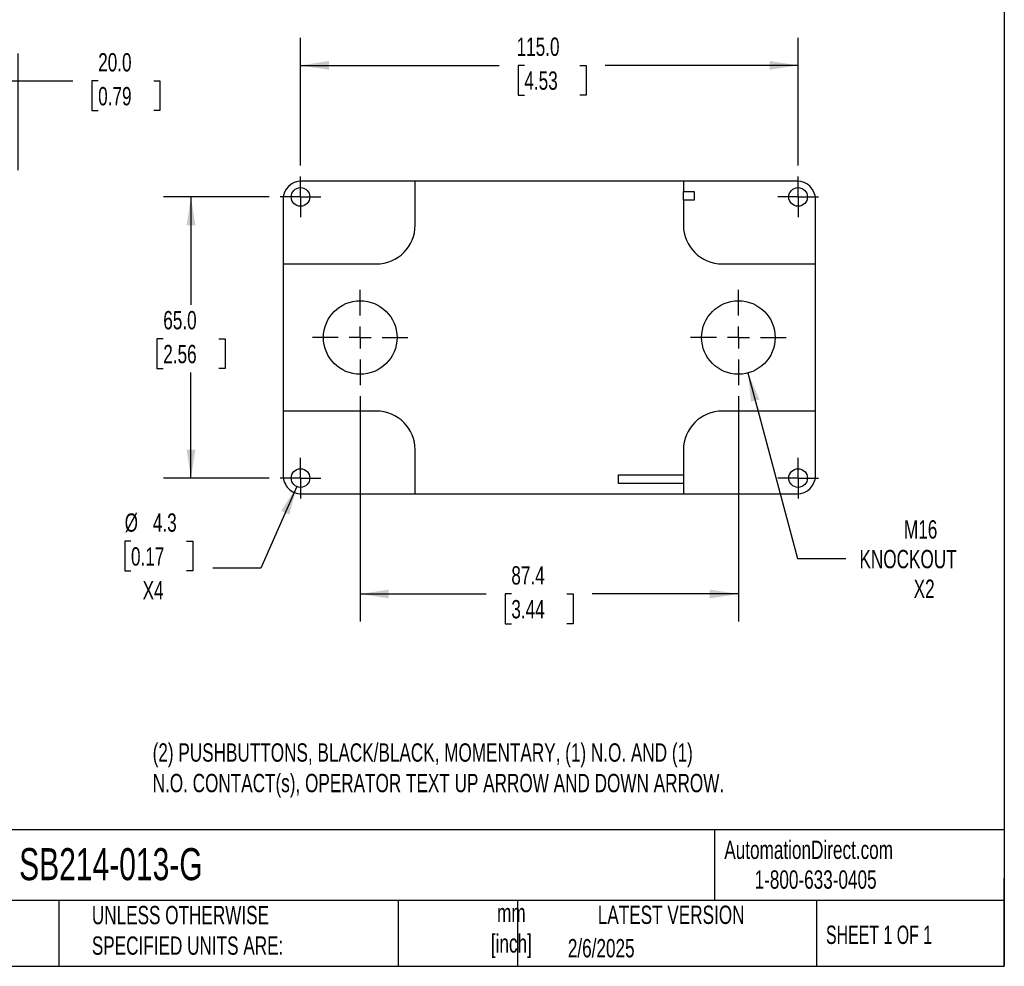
# Model space of a CAD drawing. Header units: millimetres. Extents: x 13 to 546, y 13 to 419.
# Tile 4 of 5: x 319 to 546, y 13 to 232. Entities that reach past the tile are written whole.
import ezdxf

# ---------------------------------------------------------------- set-up
doc = ezdxf.new("R2010")
doc.units = ezdxf.units.MM
doc.header["$LTSCALE"] = 2
doc.linetypes.add('SLD-Center', pattern=[19.05, 15.24, -1.27, 1.27, -1.27])
doc.linetypes.add('SLD-Solid', pattern=[0])
doc.layers.add('CENTER', color=40, linetype='SLD-Center')
doc.layers.add('DIMENSIONS', color=140, linetype='SLD-Solid', lineweight=25)
doc.layers.add('TEXT', color=140, linetype='SLD-Solid', lineweight=25)
doc.styles.add('SLDTEXTSTYLE0', font='TXT', dxfattribs={"width": 0.7})
doc.styles.add('SLDTEXTSTYLE1', font='TXT', dxfattribs={"width": 0.65})
doc.dimstyles.new('SLDDIMSTYLE0', dxfattribs={"dimtxt": 4.316016, "dimasz": 6.604, "dimexe": 0, "dimexo": 0.0625, "dimgap": 1.079004, "dimtad": 0, "dimtih": 1, "dimtoh": 1, "dimrnd": 1e-09, "dimzin": 12, "dimdsep": 46, "dimtxsty": 'SLDTEXTSTYLE0', "dimsah": 1, "dimcen": 0.09, "dimadec": 0, "dimazin": 3, "dimtfac": 1, "dimtofl": 0, "dimtmove": 0, "dimatfit": 3, "dimfxl": 0, "dimfrac": 2, "dimtolj": 1, "dimtzin": 12, "dimarcsym": 0})
doc.dimstyles.new('SLDDIMSTYLE1', dxfattribs={"dimtxt": 4.316016, "dimasz": 6.604, "dimexe": 0, "dimexo": 0.0625, "dimgap": 1.079004, "dimtad": 0, "dimtih": 1, "dimtoh": 1, "dimrnd": 1e-09, "dimzin": 4, "dimdsep": 46, "dimtxsty": 'SLDTEXTSTYLE0', "dimsah": 1, "dimcen": 0.09, "dimadec": 0, "dimazin": 1, "dimtfac": 1, "dimtofl": 0, "dimtmove": 0, "dimatfit": 3, "dimfxl": 0, "dimfrac": 2, "dimtolj": 1, "dimtzin": 12, "dimarcsym": 0})
doc.dimstyles.new('SLDDIMSTYLE4', dxfattribs={"dimtxt": 4.316016, "dimasz": 6.604, "dimexe": 0, "dimexo": 0.0625, "dimgap": 1.079004, "dimtad": 0, "dimtih": 1, "dimtoh": 1, "dimrnd": 1e-09, "dimzin": 12, "dimdsep": 46, "dimtxsty": 'SLDTEXTSTYLE0', "dimsah": 1, "dimcen": 0, "dimadec": 0, "dimazin": 3, "dimtfac": 1, "dimtofl": 0, "dimtmove": 0, "dimatfit": 3, "dimfxl": 0, "dimfrac": 2, "dimtolj": 1, "dimtzin": 12, "dimarcsym": 0})
doc.dimstyles.new('SLDDIMSTYLE5', dxfattribs={"dimtxt": 4.316016, "dimasz": 6.604, "dimexe": 0, "dimexo": 0.0625, "dimgap": 1.079004, "dimtad": 0, "dimtih": 1, "dimtoh": 1, "dimrnd": 1e-09, "dimzin": 12, "dimdsep": 46, "dimtxsty": 'SLDTEXTSTYLE0', "dimsah": 1, "dimcen": 0, "dimadec": 0, "dimazin": 3, "dimtfac": 1, "dimtofl": 0, "dimtmove": 0, "dimatfit": 3, "dimfxl": 0, "dimfrac": 2, "dimtolj": 1, "dimtzin": 12, "dimarcsym": 0})

# ---------------------------------------------------------------- blocks, each defined once
blk = doc.blocks.new('_D_6')
at = {"layer": 'DIMENSIONS'}
for p, q in [((298.18, 173.65), (298.18, 223.72)), ((318.18, 196.75), (318.18, 223.72)), ((298.18, 217.37), (318.18, 217.37)), ((318.18, 217.37), (330.84, 217.37)), ((336.68, 217.37), (335.23, 217.37)), ((335.23, 217.37), (335.23, 210.51)), ((349.51, 217.37), (350.96, 217.37)), ((350.96, 217.37), (350.96, 210.51)), ((335.23, 210.51), (336.68, 210.51)), ((350.96, 210.51), (349.51, 210.51))]:
    blk.add_line(p, q, dxfattribs=at)
for points in [[(298.18, 217.37), (304.78, 216.36), (304.78, 218.39)], [(318.18, 217.37), (311.57, 218.39), (311.57, 216.36)]]:
    blk.add_solid(points, dxfattribs=at)
at = {"layer": 'DIMENSIONS', "char_height": 4.233, "attachment_point": 1, "style": 'SLDTEXTSTYLE0'}
for s, insert in [('20.0', (336.68, 223.8)), ('0.79', (336.68, 215.97))]:
    blk.add_mtext(s, dxfattribs=dict(at, insert=insert))
blk = doc.blocks.new('_D_9')
at = {"layer": 'DIMENSIONS'}
for p, q in [((397.24, 144.49), (397.24, 92.42)), ((484.64, 144.49), (484.64, 92.42)), ((397.24, 98.77), (426.32, 98.77)), ((432.17, 98.77), (430.72, 98.77)), ((430.72, 98.77), (430.72, 91.91)), ((444.99, 98.77), (446.44, 98.77)), ((446.44, 98.77), (446.44, 91.91)), ((484.64, 98.77), (450.84, 98.77)), ((430.72, 91.91), (432.17, 91.91)), ((446.44, 91.91), (444.99, 91.91))]:
    blk.add_line(p, q, dxfattribs=at)
for points in [[(397.24, 98.77), (403.85, 97.76), (403.85, 99.79)], [(484.64, 98.77), (478.04, 99.79), (478.04, 97.76)]]:
    blk.add_solid(points, dxfattribs=at)
at = {"layer": 'DIMENSIONS', "char_height": 4.233, "attachment_point": 1, "style": 'SLDTEXTSTYLE0'}
for s, insert in [('87.4', (432.17, 105.2)), ('3.44', (432.17, 97.37))]:
    blk.add_mtext(s, dxfattribs=dict(at, insert=insert))
blk = doc.blocks.new('_D_10')
at = {"layer": 'DIMENSIONS'}
for p, q in [((376.21, 190.57), (351.78, 190.57)), ((358.13, 190.57), (358.13, 165.59)), ((351.72, 157.77), (350.27, 157.77)), ((350.27, 157.77), (350.27, 150.91)), ((364.54, 157.77), (365.99, 157.77)), ((365.99, 157.77), (365.99, 150.91)), ((350.27, 150.91), (351.72, 150.91)), ((365.99, 150.91), (364.54, 150.91)), ((358.13, 125.57), (358.13, 149.94)), ((376.21, 125.57), (351.78, 125.57))]:
    blk.add_line(p, q, dxfattribs=at)
for points in [[(358.13, 190.57), (357.12, 183.96), (359.15, 183.96)], [(358.13, 125.57), (359.15, 132.17), (357.12, 132.17)]]:
    blk.add_solid(points, dxfattribs=at)
at = {"layer": 'DIMENSIONS', "char_height": 4.233, "attachment_point": 1, "style": 'SLDTEXTSTYLE0'}
for s, insert in [('65.0', (351.72, 164.19)), ('2.56', (351.72, 156.36))]:
    blk.add_mtext(s, dxfattribs=dict(at, insert=insert))
blk = doc.blocks.new('_D_11')
at = {"layer": 'DIMENSIONS'}
for p, q in [((383.44, 197.8), (383.44, 227.32)), ((498.44, 197.8), (498.44, 227.32)), ((383.44, 220.97), (429.33, 220.97)), ((435.18, 220.97), (433.73, 220.97)), ((433.73, 220.97), (433.73, 214.11)), ((448.01, 220.97), (449.46, 220.97)), ((449.46, 220.97), (449.46, 214.11)), ((498.44, 220.97), (453.85, 220.97)), ((433.73, 214.11), (435.18, 214.11)), ((449.46, 214.11), (448.01, 214.11))]:
    blk.add_line(p, q, dxfattribs=at)
for points in [[(383.44, 220.97), (390.05, 219.96), (390.05, 221.99)], [(498.44, 220.97), (491.84, 221.99), (491.84, 219.96)]]:
    blk.add_solid(points, dxfattribs=at)
at = {"layer": 'DIMENSIONS', "char_height": 4.233, "attachment_point": 1, "style": 'SLDTEXTSTYLE0'}
for s, insert in [('115.0', (433.39, 227.4)), ('4.53', (435.18, 219.57))]:
    blk.add_mtext(s, dxfattribs=dict(at, insert=insert))
blk = doc.blocks.new('_D_12')
at = {"layer": 'DIMENSIONS'}
for p, q in [((382.58, 123.6), (374.28, 104.71)), ((344.26, 110.97), (342.81, 110.97)), ((342.81, 110.97), (342.81, 104.11)), ((357.09, 110.97), (358.54, 110.97)), ((358.54, 110.97), (358.54, 104.11)), ((374.28, 104.71), (363.16, 104.71)), ((342.81, 104.11), (344.26, 104.11)), ((358.54, 104.11), (357.09, 104.11))]:
    blk.add_line(p, q, dxfattribs=at)
blk.add_solid([(382.58, 123.6), (378.99, 117.96), (380.85, 117.14)], dxfattribs=at)
at = {"layer": 'DIMENSIONS', "char_height": 4.233, "attachment_point": 1, "style": 'SLDTEXTSTYLE0'}
for s, insert in [('%%c', (342.8, 117.4)), ('4.3', (349.32, 117.4)), ('0.17', (344.26, 109.57)), ('X4', (346.95, 101.75))]:
    blk.add_mtext(s, dxfattribs=dict(at, insert=insert))
blk = doc.blocks.new('_D_13')
at = {"layer": 'DIMENSIONS'}
for p, q in [((486.84, 149.86), (498.34, 106.94)), ((498.34, 106.94), (509.46, 106.94))]:
    blk.add_line(p, q, dxfattribs=at)
blk.add_solid([(486.84, 149.86), (487.57, 143.21), (489.53, 143.74)], dxfattribs=at)
at = {"layer": 'DIMENSIONS', "char_height": 4.233, "attachment_point": 1, "style": 'SLDTEXTSTYLE0'}
for s, insert in [('M16', (522.91, 115.82)), ('KNOCKOUT', (512.63, 108.96)), ('X2', (525.15, 102.1))]:
    blk.add_mtext(s, dxfattribs=dict(at, insert=insert))
blk = doc.blocks.new('SW_CENTERMARKSYMBOL_8')
at = {"layer": 'CENTER', "color": 0}
for p, q in [((0, 5.08), (0, 11.04)), ((0, 0), (0, 2.54)), ((-5.08, 0), (-11.04, 0)), ((0, 0), (-2.54, 0)), ((0, 0), (0, -2.54)), ((0, 0), (2.54, 0)), ((5.08, 0), (11.04, 0)), ((0, -5.08), (0, -11.04))]:
    blk.add_line(p, q, dxfattribs=at)
blk = doc.blocks.new('SW_CENTERMARKSYMBOL_9')
at = {"layer": 'CENTER', "color": 0}
for p, q in [((0, 5.08), (0, 11.04)), ((0, 0), (0, 2.54)), ((-5.08, 0), (-11.04, 0)), ((0, 0), (-2.54, 0)), ((0, 0), (0, -2.54)), ((0, 0), (2.54, 0)), ((5.08, 0), (11.04, 0)), ((0, -5.08), (0, -11.04))]:
    blk.add_line(p, q, dxfattribs=at)
blk = doc.blocks.new('SW_CENTERMARKSYMBOL_10')
at = {"layer": 'CENTER', "color": 0}
for p, q in [((0, 2.54), (0, 4.69)), ((0, 0), (0, 2.54)), ((-2.54, 0), (-4.69, 0)), ((0, 0), (-2.54, 0)), ((0, 0), (0, -2.54)), ((0, 0), (2.54, 0)), ((2.54, 0), (4.69, 0)), ((0, -2.54), (0, -4.69))]:
    blk.add_line(p, q, dxfattribs=at)
blk = doc.blocks.new('SW_CENTERMARKSYMBOL_11')
at = {"layer": 'CENTER', "color": 0}
for p, q in [((0, 2.54), (0, 4.69)), ((0, 0), (0, 2.54)), ((-2.54, 0), (-4.69, 0)), ((0, 0), (-2.54, 0)), ((0, 0), (0, -2.54)), ((0, 0), (2.54, 0)), ((2.54, 0), (4.69, 0)), ((0, -2.54), (0, -4.69))]:
    blk.add_line(p, q, dxfattribs=at)
blk = doc.blocks.new('SW_CENTERMARKSYMBOL_12')
at = {"layer": 'CENTER', "color": 0}
for p, q in [((0, 2.54), (0, 4.69)), ((0, 0), (0, 2.54)), ((-2.54, 0), (-4.69, 0)), ((0, 0), (-2.54, 0)), ((0, 0), (0, -2.54)), ((0, 0), (2.54, 0)), ((2.54, 0), (4.69, 0)), ((0, -2.54), (0, -4.69))]:
    blk.add_line(p, q, dxfattribs=at)
blk = doc.blocks.new('SW_CENTERMARKSYMBOL_13')
at = {"layer": 'CENTER', "color": 0}
for p, q in [((0, 2.54), (0, 4.69)), ((0, 0), (0, 2.54)), ((-2.54, 0), (-4.69, 0)), ((0, 0), (-2.54, 0)), ((0, 0), (0, -2.54)), ((0, 0), (2.54, 0)), ((2.54, 0), (4.69, 0)), ((0, -2.54), (0, -4.69))]:
    blk.add_line(p, q, dxfattribs=at)

msp = doc.modelspace()

# ---------------------------------------------------------------- linework, layer by layer
for p, q in [((409.943, 194.213), (383.643, 194.213)), ((409.943, 184.066), (409.943, 194.213)), ((471.943, 194.21), (409.943, 194.21)), ((498.243, 194.213), (471.943, 194.213)), ((471.943, 194.213), (471.943, 191.816)), ((471.943, 191.816), (474.443, 191.816)), ((471.943, 189.816), (471.943, 191.816)), ((474.443, 191.816), (474.443, 189.816)), ((379.443, 190.013), (379.443, 175.066)), ((471.943, 189.816), (471.943, 184.066)), ((474.443, 189.816), (471.943, 189.816)), ((502.443, 175.066), (502.443, 190.013)), ((379.443, 175.066), (400.943, 175.066)), ((379.443, 175.066), (379.443, 141.066)), ((480.943, 175.066), (502.443, 175.066)), ((502.443, 141.066), (502.443, 175.066)), ((379.443, 141.066), (379.443, 126.119)), ((400.943, 141.066), (379.443, 141.066)), ((502.443, 141.066), (480.943, 141.066)), ((502.443, 126.119), (502.443, 141.066)), ((409.943, 121.919), (409.943, 132.066)), ((471.943, 132.066), (471.943, 121.919)), ((456.946, 126.313), (471.943, 126.313)), ((456.946, 124.319), (456.946, 126.313)), ((471.943, 124.319), (456.946, 124.319)), ((383.643, 121.919), (409.943, 121.919)), ((409.943, 121.922), (471.943, 121.922)), ((471.943, 121.919), (498.243, 121.919))]:
    msp.add_line(p, q)
for centre, radius in [((383.443, 190.566), 2.15), ((498.443, 190.566), 2.15), ((397.243, 158.066), 8.5), ((484.643, 158.066), 8.5), ((383.443, 125.566), 2.15), ((498.443, 125.566), 2.15)]:
    msp.add_circle(centre, radius)
for centre, start, end in [((400.943, 184.066), 270, 0), ((480.943, 184.066), 180, 270), ((400.943, 132.066), 0, 90), ((480.943, 132.066), 90, 180)]:
    msp.add_arc(centre, 9, start, end)
for centre, major_axis, start_param, end_param in [((383.643, 190.013), (0, -4.2), 3.1415927, 4.712389), ((498.243, 190.013), (0, 4.2), 4.712389, 6.2831853), ((383.643, 126.119), (0, 4.2), 1.5707963, 3.1415927), ((498.243, 126.119), (0, -4.2), 0, 1.5707963)]:
    msp.add_ellipse(centre, major_axis=major_axis, ratio=0.9999831, start_param=start_param, end_param=end_param)
at = {"layer": 'TEXT'}
for p, q in [((546.1, 419.1), (546.1, 12.7)), ((546.1, 44.252), (12.7, 44.252)), ((479.151, 44.252), (479.151, 27.94)), ((546.1, 12.7), (546.1, 33.02)), ((546.1, 27.94), (12.7, 27.94)), ((327.56, 27.94), (327.56, 12.7)), ((406.049, 27.94), (406.049, 12.7)), ((433.624, 27.94), (433.624, 12.7)), ((502.697, 27.94), (502.697, 12.7)), ((12.7, 12.7), (546.1, 12.7))]:
    msp.add_line(p, q, dxfattribs=at)

# ---------------------------------------------------------------- block references
at = {"layer": 'CENTER'}
for name, p in [('SW_CENTERMARKSYMBOL_10', (383.443, 190.566)), ('SW_CENTERMARKSYMBOL_13', (498.443, 190.566)), ('SW_CENTERMARKSYMBOL_8', (397.243, 158.066)), ('SW_CENTERMARKSYMBOL_9', (484.643, 158.066)), ('SW_CENTERMARKSYMBOL_11', (383.443, 125.566)), ('SW_CENTERMARKSYMBOL_12', (498.443, 125.566))]:
    msp.add_blockref(name, p, dxfattribs=at)

# ---------------------------------------------------------------- texts
at = {"layer": 'TEXT'}
for s, insert, char_height, attachment_point, style in [('(2) PUSHBUTTONS, BLACK/BLACK, MOMENTARY, (1) N.O. AND (1) ^JN.O. CONTACT(s), OPERATOR TEXT UP ARROW AND DOWN ARROW.', (349.266, 64.243), 4.233333, 1, 'SLDTEXTSTYLE0'), ('AutomationDirect.com', (481.39, 41.753), 4.23333, 1, 'SLDTEXTSTYLE0'), ('SB214-013-G', (318.415, 40.022), 7.40833, 1, 'SLDTEXTSTYLE0'), ('1-800-633-0405', (488.383, 34.874), 4.23333, 1, 'SLDTEXTSTYLE0'), ('UNLESS OTHERWISE ^JSPECIFIED UNITS ARE:', (335.216, 26.662), 4.23333, 1, 'SLDTEXTSTYLE0'), ('mm^J[inch]', (432.17, 27.158), 4.2333, 2, 'SLDTEXTSTYLE0'), ('LATEST VERSION', (469.104, 26.728), 4.23333, 2, 'SLDTEXTSTYLE0'), ('SHEET 1 OF 1', (504.883, 22.103), 4.23333, 1, 'SLDTEXTSTYLE1'), ('2/6/2025', (445.226, 19.006), 4.2333, 1, 'SLDTEXTSTYLE0')]:
    msp.add_mtext(s, dxfattribs=dict(at, insert=insert, char_height=char_height, attachment_point=attachment_point, style=style))

# ---------------------------------------------------------------- dimensions: what is measured, and where the dimension line sits
at = {"layer": 'DIMENSIONS'}
for base, p1, p2, dimstyle, picture, middle in [((498.443, 220.973), (383.443, 195.256), (498.443, 195.256), 'SLDDIMSTYLE1', '_D_11', (441.593, 220.973)), ((298.179, 217.374), (318.179, 194.213), (298.179, 171.106), 'SLDDIMSTYLE1', '_D_6', (343.096, 217.374)), ((484.643, 98.772), (397.243, 147.026), (484.643, 147.026), 'SLDDIMSTYLE0', '_D_9', (438.581, 98.772))]:
    dim = msp.add_linear_dim(base=base, p1=p1, p2=p2, dimstyle=dimstyle, dxfattribs=at)
    dim.commit()
    dim.dimension.update_dxf_attribs({"geometry": picture, "text_midpoint": middle, "dimtype": 160})
dim = msp.add_linear_dim(base=(358.131, 125.566), p1=(378.753, 190.566), p2=(378.753, 125.566), angle=90, dimstyle='SLDDIMSTYLE1', dxfattribs=at)
dim.commit()
dim.dimension.update_dxf_attribs({"geometry": '_D_10', "text_midpoint": (358.131, 157.766), "dimtype": 160})
dim = msp.add_diameter_dim_2p(p1=(482.443, 166.277), p2=(486.843, 149.856), text='M16\\PKNOCKOUT\\PX2', dimstyle='SLDDIMSTYLE4', override={"dimpost": '<>'}, dxfattribs=at)
dim.commit()
dim.dimension.update_dxf_attribs({"geometry": '_D_13', "text_midpoint": (528.878, 106.937), "dimtype": 163})
dim = msp.add_diameter_dim_2p(p1=(384.308, 127.534), p2=(382.578, 123.598), text='<>\\PX4', dimstyle='SLDDIMSTYLE5', dxfattribs=at)
dim.commit()
dim.dimension.update_dxf_attribs({"geometry": '_D_12', "text_midpoint": (350.676, 106.937), "dimtype": 163})

doc.saveas('drawing.dxf')
